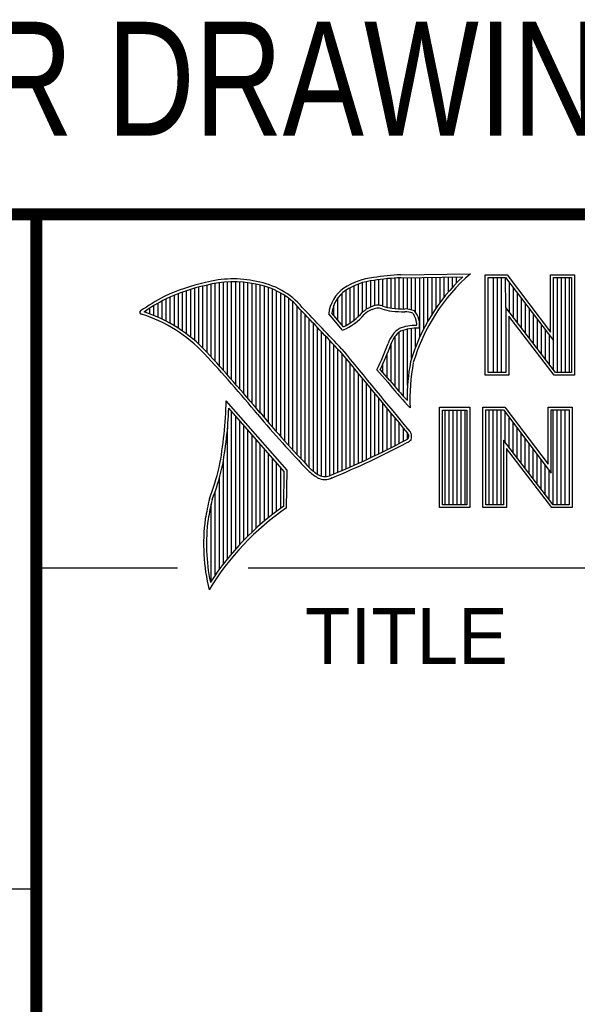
# Model space of a CAD drawing. Header units: inches. Extents: x 0 to 22, y 0 to 17.
# Tile 27 of 42: x 16.347 to 17.278, y 1.642 to 3.285. Entities that reach past the tile are written whole.
import ezdxf

# ---------------------------------------------------------------- set-up
doc = ezdxf.new("R2010")
doc.units = ezdxf.units.IN
doc.header["$LTSCALE"] = 1.21
doc.header["$MEASUREMENT"] = 0
doc.layers.get('0').update_dxf_attribs({"linetype": 'CONTINUOUS'})
doc.styles.get("Standard").update_dxf_attribs({"font": 'txt', "width": 0.8})
doc.styles.add('TEXTSTYLE_2', font='txt')

msp = doc.modelspace()

# ---------------------------------------------------------------- linework, layer by layer
at = {"color": 2, "linetype": 'CONTINUOUS'}
for p, q in [((16.375, 2.96), (21.5, 2.96)), ((16.9838, 2.8589), (17.0997, 2.8607)), ((17.1243, 2.8592), (17.1609, 2.8592)), ((17.1243, 2.6915), (17.1243, 2.8592)), ((17.1609, 2.8592), (17.2334, 2.7636)), ((17.2334, 2.8592), (17.2732, 2.8592)), ((17.2334, 2.7636), (17.2334, 2.8592)), ((17.2732, 2.8592), (17.2732, 2.6915)), ((16.6602, 2.7295), (16.6602, 2.8419)), ((16.667, 2.7221), (16.667, 2.8435)), ((16.6738, 2.7146), (16.6738, 2.8449)), ((16.6806, 2.707), (16.6806, 2.8459)), ((16.6875, 2.6995), (16.6875, 2.8467)), ((16.6943, 2.6918), (16.6943, 2.8472)), ((16.7011, 2.6841), (16.7011, 2.8474)), ((16.708, 2.6764), (16.708, 2.8474)), ((16.7148, 2.6685), (16.7148, 2.847)), ((16.7216, 2.6607), (16.7216, 2.8465)), ((16.7284, 2.6527), (16.7284, 2.8456)), ((16.7353, 2.6447), (16.7353, 2.8445)), ((16.7421, 2.6366), (16.7421, 2.8431)), ((16.7489, 2.6285), (16.7489, 2.8417)), ((16.9128, 2.7896), (16.9128, 2.8436)), ((16.9196, 2.7966), (16.9196, 2.8459)), ((16.9264, 2.8018), (16.9264, 2.8477)), ((16.9332, 2.8053), (16.9332, 2.849)), ((16.9401, 2.8077), (16.9401, 2.8499)), ((16.9469, 2.8082), (16.9469, 2.8509)), ((16.9537, 2.8069), (16.9537, 2.8518)), ((16.9606, 2.8048), (16.9606, 2.8525)), ((16.9674, 2.8034), (16.9674, 2.8531)), ((16.9742, 2.8027), (16.9742, 2.8536)), ((16.981, 2.8023), (16.981, 2.854)), ((16.9839, 2.8541), (17.087, 2.8557)), ((16.9879, 2.802), (16.9879, 2.8542)), ((16.9947, 2.8019), (16.9947, 2.8543)), ((17.0015, 2.8005), (17.0015, 2.8544)), ((17.0083, 2.7963), (17.0083, 2.8545)), ((17.0152, 2.755), (17.0152, 2.8546)), ((17.022, 2.7691), (17.022, 2.8547)), ((17.0288, 2.7817), (17.0288, 2.8548)), ((17.0357, 2.7931), (17.0357, 2.8549)), ((17.0425, 2.8035), (17.0425, 2.855)), ((17.0493, 2.8131), (17.0493, 2.8551)), ((17.0561, 2.822), (17.0561, 2.8552)), ((17.063, 2.8303), (17.063, 2.8553)), ((17.0698, 2.8381), (17.0698, 2.8554)), ((17.0766, 2.8454), (17.0766, 2.8555)), ((17.1291, 2.8543), (17.1585, 2.8543)), ((17.1291, 2.6963), (17.1291, 2.8543)), ((17.1381, 2.6963), (17.1381, 2.8543)), ((17.1447, 2.6963), (17.1447, 2.8543)), ((17.1514, 2.6963), (17.1514, 2.8543)), ((17.1589, 2.8042), (17.1581, 2.8543)), ((17.1585, 2.8543), (17.2383, 2.7492)), ((17.1648, 2.7965), (17.1648, 2.8461)), ((17.2383, 2.8543), (17.2684, 2.8543)), ((17.2383, 2.7492), (17.2383, 2.8543)), ((17.2449, 2.6963), (17.2449, 2.8543)), ((17.2515, 2.6963), (17.2515, 2.8543)), ((17.2582, 2.6963), (17.2582, 2.8543)), ((17.2649, 2.6963), (17.2649, 2.8543)), ((17.2684, 2.8543), (17.2684, 2.6963)), ((16.6055, 2.7738), (16.6055, 2.8249)), ((16.6124, 2.7696), (16.6124, 2.8276)), ((16.6192, 2.765), (16.6192, 2.8301)), ((16.626, 2.7601), (16.626, 2.8325)), ((16.6329, 2.7549), (16.6329, 2.8347)), ((16.6397, 2.7492), (16.6397, 2.8367)), ((16.6465, 2.7431), (16.6465, 2.8386)), ((16.6533, 2.7366), (16.6533, 2.8403)), ((16.7557, 2.6204), (16.7557, 2.84)), ((16.7626, 2.6125), (16.7626, 2.8378)), ((16.7694, 2.6046), (16.7694, 2.8352)), ((16.7762, 2.5968), (16.7762, 2.8321)), ((16.7831, 2.5891), (16.7831, 2.8284)), ((16.8855, 2.7749), (16.8855, 2.8281)), ((16.8923, 2.7747), (16.8923, 2.8335)), ((16.8991, 2.7788), (16.8991, 2.8375)), ((16.9059, 2.7837), (16.9059, 2.8408)), ((17.1714, 2.7879), (17.1714, 2.8373)), ((17.1781, 2.7792), (17.1781, 2.8285)), ((16.5782, 2.788), (16.5782, 2.8116)), ((16.5851, 2.7849), (16.5851, 2.8154)), ((16.5919, 2.7815), (16.5919, 2.819)), ((16.5987, 2.7778), (16.5987, 2.8221)), ((16.7899, 2.5815), (16.7899, 2.8242)), ((16.7967, 2.5739), (16.7967, 2.8193)), ((16.8035, 2.5665), (16.8035, 2.8136)), ((16.8718, 2.791), (16.8718, 2.8085)), ((16.8786, 2.783), (16.8786, 2.8206)), ((17.1848, 2.7705), (17.1848, 2.8197)), ((17.1915, 2.7618), (17.1915, 2.8109)), ((16.5578, 2.796), (16.5578, 2.7989)), ((16.5646, 2.7936), (16.5646, 2.8033)), ((16.5714, 2.7909), (16.5714, 2.8075)), ((16.8104, 2.5591), (16.8104, 2.807)), ((16.8172, 2.5519), (16.8172, 2.7996)), ((16.824, 2.5447), (16.824, 2.7924)), ((16.8864, 2.7664), (16.8632, 2.7937)), ((16.8877, 2.7723), (16.8682, 2.7952)), ((17.2418, 2.6963), (17.1589, 2.8042)), ((17.1589, 2.8042), (17.1589, 2.6963)), ((17.1981, 2.7531), (17.1981, 2.8021)), ((17.2048, 2.7445), (17.2048, 2.7933)), ((16.8308, 2.5375), (16.8308, 2.7853)), ((16.8377, 2.5314), (16.8377, 2.7781)), ((17.2395, 2.6915), (17.1637, 2.7899)), ((17.1637, 2.7899), (17.1637, 2.6915)), ((17.2115, 2.7358), (17.2115, 2.7845)), ((17.2182, 2.7271), (17.2182, 2.7757)), ((16.8445, 2.5262), (16.8445, 2.7709)), ((16.8513, 2.523), (16.8513, 2.7637)), ((16.981, 2.664), (16.981, 2.7634)), ((16.9879, 2.6563), (16.9879, 2.7665)), ((16.9947, 2.6748), (16.9947, 2.7683)), ((17.0015, 2.7195), (17.0015, 2.7694)), ((17.0083, 2.7388), (17.0083, 2.7698)), ((17.2248, 2.7184), (17.2248, 2.7669)), ((16.8581, 2.5224), (16.8581, 2.7565)), ((16.865, 2.5241), (16.865, 2.7493)), ((16.9674, 2.6802), (16.9674, 2.7444)), ((16.9742, 2.672), (16.9742, 2.7568)), ((17.2315, 2.7098), (17.2315, 2.7581)), ((17.2382, 2.7011), (17.2383, 2.7492)), ((16.8718, 2.527), (16.8718, 2.7421)), ((16.8786, 2.5298), (16.8786, 2.7348)), ((16.8855, 2.5327), (16.8855, 2.727)), ((16.9606, 2.6882), (16.9606, 2.7266)), ((16.8923, 2.5356), (16.8923, 2.7187)), ((16.8991, 2.5385), (16.8991, 2.7104)), ((16.9537, 2.696), (16.9537, 2.7109)), ((16.9059, 2.5415), (16.9059, 2.7022)), ((16.9128, 2.5446), (16.9128, 2.6939)), ((16.9616, 2.6797), (16.9434, 2.7005)), ((16.9653, 2.6828), (16.9492, 2.7013)), ((17.1589, 2.6963), (17.1291, 2.6963)), ((17.2684, 2.6963), (17.2418, 2.6963)), ((16.9196, 2.5477), (16.9196, 2.6856)), ((16.9264, 2.5508), (16.9264, 2.6774)), ((17.1637, 2.6915), (17.1243, 2.6915)), ((17.2732, 2.6915), (17.2395, 2.6915)), ((16.9332, 2.554), (16.9332, 2.6691)), ((16.9401, 2.5573), (16.9401, 2.6608)), ((16.7939, 2.533), (16.6919, 2.6489)), ((16.9469, 2.5606), (16.9469, 2.6526)), ((16.9537, 2.5639), (16.9537, 2.6443)), ((16.789, 2.5312), (16.6964, 2.6365)), ((16.7011, 2.3939), (16.7011, 2.6311)), ((16.9606, 2.5673), (16.9606, 2.6361)), ((16.9674, 2.5708), (16.9674, 2.6278)), ((16.999, 2.637), (16.9946, 2.6418)), ((17.0482, 2.6383), (17.0988, 2.6383)), ((17.0482, 2.4708), (17.0482, 2.6383)), ((17.0531, 2.6334), (17.0939, 2.6334)), ((17.0531, 2.4756), (17.0531, 2.6334)), ((17.0577, 2.4756), (17.0577, 2.6334)), ((17.0644, 2.4756), (17.0644, 2.6334)), ((17.071, 2.4756), (17.071, 2.6334)), ((17.0777, 2.4756), (17.0777, 2.6334)), ((17.0844, 2.4756), (17.0844, 2.6334)), ((17.0911, 2.4756), (17.0911, 2.6334)), ((17.0939, 2.6334), (17.0939, 2.4756)), ((17.0988, 2.6383), (17.0988, 2.4708)), ((17.1205, 2.6385), (17.1571, 2.6385)), ((17.1205, 2.4708), (17.1205, 2.6385)), ((17.1253, 2.6336), (17.1547, 2.6336)), ((17.1253, 2.4756), (17.1253, 2.6336)), ((17.1311, 2.4756), (17.1311, 2.6336)), ((17.1378, 2.4756), (17.1378, 2.6336)), ((17.1445, 2.4756), (17.1445, 2.6336)), ((17.1511, 2.4756), (17.1511, 2.6336)), ((17.1547, 2.6336), (17.2345, 2.5284)), ((17.1571, 2.6385), (17.2296, 2.5429)), ((17.1578, 2.5799), (17.1578, 2.6295)), ((17.2296, 2.6385), (17.2694, 2.6385)), ((17.2296, 2.5429), (17.2296, 2.6385)), ((17.2345, 2.6336), (17.2646, 2.6336)), ((17.2345, 2.5284), (17.2345, 2.6336)), ((17.2379, 2.4756), (17.2379, 2.6336)), ((17.2446, 2.4756), (17.2446, 2.6336)), ((17.2513, 2.4756), (17.2513, 2.6336)), ((17.2579, 2.4756), (17.2579, 2.6336)), ((17.2646, 2.6336), (17.2646, 2.4756)), ((17.2694, 2.6385), (17.2694, 2.4708)), ((16.708, 2.4018), (16.708, 2.6233)), ((16.7148, 2.4093), (16.7148, 2.6156)), ((16.9742, 2.5743), (16.9742, 2.6195)), ((16.981, 2.5778), (16.981, 2.6113)), ((17.1645, 2.5712), (17.1645, 2.6207)), ((17.1712, 2.5625), (17.1712, 2.6119)), ((16.6943, 2.3857), (16.6943, 2.603)), ((16.7216, 2.4165), (16.7216, 2.6078)), ((16.7284, 2.4233), (16.7284, 2.6001)), ((16.9879, 2.5814), (16.9879, 2.603)), ((16.9947, 2.5853), (16.9947, 2.5948)), ((17.1778, 2.5539), (17.1778, 2.6031)), ((16.7353, 2.4299), (16.7353, 2.5923)), ((16.7421, 2.4363), (16.7421, 2.5846)), ((17.238, 2.4756), (17.1551, 2.5834)), ((17.1551, 2.5834), (17.1551, 2.4756)), ((17.1845, 2.5452), (17.1845, 2.5943)), ((17.1912, 2.5365), (17.1912, 2.5855)), ((16.7489, 2.4424), (16.7489, 2.5768)), ((16.7557, 2.4482), (16.7557, 2.569)), ((17.2356, 2.4708), (17.1599, 2.5692)), ((17.1599, 2.5692), (17.1599, 2.4708)), ((17.1979, 2.5278), (17.1979, 2.5767)), ((17.2045, 2.5192), (17.2045, 2.5679)), ((16.6875, 2.377), (16.6875, 2.5502)), ((16.7626, 2.4538), (16.7626, 2.5613)), ((16.7694, 2.4592), (16.7694, 2.5535)), ((16.7762, 2.4644), (16.7762, 2.5458)), ((17.2112, 2.5105), (17.2112, 2.5591)), ((17.2179, 2.5018), (17.2179, 2.5503)), ((16.7831, 2.4694), (16.7831, 2.538)), ((16.788, 2.4729), (16.789, 2.5312)), ((16.7927, 2.4704), (16.7939, 2.533)), ((17.2246, 2.4931), (17.2246, 2.5415)), ((17.2312, 2.4844), (17.2312, 2.5327)), ((16.6806, 2.368), (16.6806, 2.52)), ((16.6738, 2.3584), (16.6738, 2.4982)), ((16.667, 2.3482), (16.667, 2.477)), ((17.0988, 2.4708), (17.0482, 2.4708)), ((17.0939, 2.4756), (17.0531, 2.4756)), ((17.1599, 2.4708), (17.1205, 2.4708)), ((17.1551, 2.4756), (17.1253, 2.4756)), ((17.2694, 2.4708), (17.2356, 2.4708)), ((17.2646, 2.4756), (17.238, 2.4756)), ((16.375, 2.37), (16.6109, 2.37)), ((16.7288, 2.37), (21.5, 2.37)), ((13.61, 1.835), (16.375, 1.835))]:
    msp.add_line(p, q, dxfattribs=at)
at = {"color": 7, "linetype": 'CONTINUOUS', "const_width": 0.02}
for points in [[(13.6, 2.9595), (21.5, 2.96)], [(16.375, 2.96), (16.375, 0.5)]]:
    msp.add_lwpolyline(points, dxfattribs=at)
at = {"color": 2, "linetype": 'CONTINUOUS'}
for centre, radius, start, end in [((17.0005, 2.4511), 0.4082, 92.3475, 98.8367), ((17.308, 2.6221), 0.3168, 131.1193, 163.4132), ((16.7315, 2.5144), 0.3399, 102.6162, 114.8514), ((16.7315, 2.5144), 0.3351, 102.5989, 114.8296), ((16.7034, 2.6747), 0.1775, 77.2819, 105.0682), ((16.7034, 2.6747), 0.1727, 77.2314, 105.1003), ((16.7222, 2.7226), 0.1221, 40.1653, 80.8429), ((16.7222, 2.7226), 0.1269, 40.2333, 80.7735), ((16.9502, 2.7423), 0.1128, 96.3009, 123.1685), ((16.9502, 2.7423), 0.108, 96.2443, 123.1259), ((17.0005, 2.4511), 0.4034, 92.3569, 98.8525), ((17.308, 2.6221), 0.3216, 133.4014, 163.4571), ((16.923, 2.7875), 0.0602, 125.032, 174.0466), ((16.923, 2.7875), 0.0554, 125.1142, 171.9572), ((16.7759, 2.4698), 0.3996, 117.9347, 124.5691), ((16.7759, 2.4698), 0.3948, 117.954, 124.0374), ((16.5507, 2.7963), 0.00298, 121.3543, 265.8048), ((16.4773, 2.5601), 0.2445, 43.1672, 72.5708), ((16.4772, 2.5601), 0.2493, 43.1664, 71.8497), ((9.1994, -4.4938), 10.5463, 43.2461, 43.76704), ((9.199, -4.4944), 10.5518, 43.24607, 43.76701), ((16.8429, 2.8642), 0.107, 293.9928, 318.4439), ((16.8429, 2.8642), 0.1022, 295.9966, 318.5916), ((16.9517, 2.7612), 0.0478, 112.9196, 132.2699), ((16.9517, 2.7612), 0.043, 112.6662, 131.9321), ((16.9455, 2.7813), 0.0269, 72.6128, 117.3853), ((16.9455, 2.7813), 0.0221, 72.9381, 117.8635), ((16.977, 2.8697), 0.0718, 249.5515, 263.1636), ((16.977, 2.8697), 0.067, 249.4455, 263.1373), ((16.9944, 3.0501), 0.253, 264.1107, 269.1006), ((16.9944, 3.0501), 0.2482, 264.1189, 269.068), ((16.9917, 2.7681), 0.0339, 64.4685, 92.2537), ((16.9917, 2.7681), 0.0291, 66.3231, 92.5053), ((16.9825, 2.7769), 0.0275, 355.2987, 40.4494), ((16.9825, 2.7769), 0.0323, 347.1178, 42.4037), ((17.0047, 2.732), 0.0441, 122.6948, 163.4996), ((17.0047, 2.732), 0.0393, 123.3496, 163.7165), ((17.0094, 2.698), 0.0767, 89.6565, 111.8738), ((17.0094, 2.698), 0.0719, 86.3769, 111.5054), ((16.5488, 2.8964), 0.4406, 333.6063, 339.8409), ((16.5488, 2.8963), 0.4454, 334.022, 339.8635), ((14.6645, 0.8858), 2.7122, 39.9143, 42.7655), ((14.6639, 0.8852), 2.7178, 39.9159, 42.7668), ((117.205, 85.4976), 130.0576, 219.522219, 219.6006), ((117.1292, 85.4341), 129.954, 219.521832, 219.600442), ((17.3248, 2.6518), 0.3309, 169.2392, 180.3763), ((17.3248, 2.6518), 0.3261, 169.2807, 182.6075), ((17.5234, 3.1364), 0.724, 219.1087, 223.0885), ((17.5234, 3.1364), 0.7192, 219.1032, 222.5932), ((16.0461, 2.6599), 0.6459, 349.0852, 359.0204), ((16.0461, 2.6599), 0.6507, 349.0758, 357.94), ((18.1343, 3.7937), 1.8102, 220.042, 224.0069), ((18.1342, 3.7937), 1.815, 220.0434, 224.0127), ((16.9709, 2.5786), 0.0336, 24.6866, 34.3242), ((16.3916, 3.7016), 1.269, 291.9871, 298.2491), ((16.3917, 3.7016), 1.2737, 291.9984, 298.2504), ((16.98, 2.6057), 0.0252, 299.2501, 311.2614), ((16.98, 2.6057), 0.03, 299.1847, 314.8198), ((16.9709, 2.5786), 0.0288, 26.3697, 33.9), ((16.9687, 2.5899), 0.028, 353.6797, 3.043), ((16.9687, 2.5899), 0.0328, 350.4758, 4.7759), ((16.2632, 2.6388), 0.4292, 339.0712, 346.3669), ((16.2632, 2.6388), 0.434, 339.1085, 346.381), ((16.9079, 2.6176), 0.116, 227.0911, 236.9191), ((16.9079, 2.6176), 0.1112, 227.1627, 236.7917), ((16.8565, 2.5437), 0.0261, 242.8484, 298.0511), ((16.8565, 2.5437), 0.0213, 243.4913, 298.7009), ((17.0658, 2.3848), 0.4141, 165.9359, 170.6858), ((17.0658, 2.3848), 0.4093, 165.9761, 170.6762), ((17.0508, 2.0969), 0.454, 124.6428, 148.5563), ((17.0508, 2.0969), 0.4588, 124.9509, 147.098), ((16.9723, 2.4095), 0.318, 172.3562, 193.7958), ((16.9723, 2.4095), 0.3132, 172.3688, 191.6866)]:
    msp.add_arc(centre, radius, start, end, dxfattribs=at)

# ---------------------------------------------------------------- texts
at = {"color": 7, "linetype": 'CONTINUOUS', "insert": (16.3742, 3.2811), "char_height": 0.19, "width": 2.432, "attachment_point": 2, "line_spacing_factor": 0.9}
msp.add_mtext('CUSTOMER DRAWING', dxfattribs=at)
at = {"color": 2, "linetype": 'CONTINUOUS', "insert": (16.8235, 2.303), "char_height": 0.093, "width": 0.465, "attachment_point": 1, "line_spacing_factor": 0.9, "style": 'TEXTSTYLE_2'}
msp.add_mtext('TITLE', dxfattribs=at)

doc.saveas('drawing.dxf')
